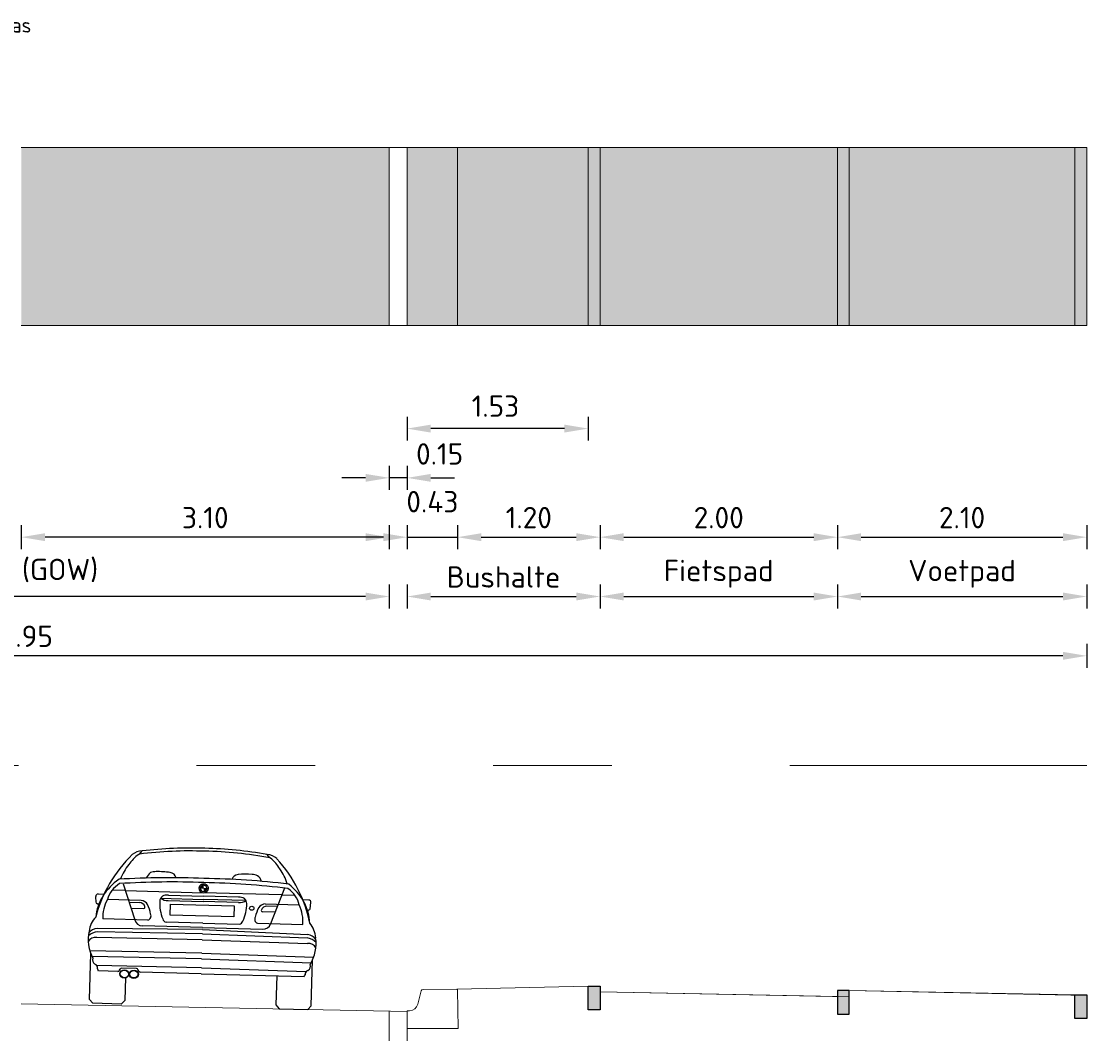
# Model space of a CAD drawing. Header units: metres. Extents: x 132493 to 134960, y 502695 to 503907.
# Tile 139 of 144: x 134823 to 134832, y 503875 to 503883. Entities that reach past the tile are written whole.
import ezdxf

# ---------------------------------------------------------------- set-up
doc = ezdxf.new("R2010")
doc.units = ezdxf.units.M
doc.linetypes.add('AL-NAP_LIJN', pattern=[15.25, 12, -1.5, 0.25, -1.5])
doc.linetypes.add('AL-TEKENBLADGRENS', pattern=[11.5, 2.5, -1.5, 1, -1.5, 1, -1.5, 2.5])
doc.layers.get('Defpoints').update_dxf_attribs({"color": 3})
for name, color, linetype, lineweight in [('0_sol_beton', 253, 'Continuous', 35), ('0_sol_fietspad', 11, 'Continuous', 18), ('0_sol_tegels', 254, 'Continuous', 18), ('N-WE-VH-KANTOPSLUITING_OPSLUITBAND-SD', 7, 'Continuous', 25), ('N-WE-VH-KANTVERHARDING-G', 2, 'Continuous', 18), ('V-WE-VH-VERHARDING_STRAATBAKSTEEN-M', 7, 'Continuous', 18), ('X-XX-AL-AANKLEDING-SD', 2, 'Continuous', 25), ('X-XX-AL-NAP-G', 7, 'AL-NAP_LIJN', 18)]:
    doc.layers.add(name, color=color, linetype=linetype, lineweight=lineweight)
doc.layers.add('ARC-hoev-overlagen asfalt rijbaan', color=13, linetype='Continuous', lineweight=18, plot=False)
doc.styles.add('Iso_18100', font='isocpeur.ttf', dxfattribs={"height": 0.18})
doc.styles.add('NLCS-ISO-M50-T25', font='NLCS-ISO.ttf', dxfattribs={"height": 0.125})
doc.dimstyles.new('Iso 18100', dxfattribs={"dimscale": 0.1, "dimtxt": 0.18, "dimasz": 2, "dimexe": 1, "dimexo": 0, "dimgap": 0.75, "dimtad": 1, "dimzin": 0, "dimdsep": 46, "dimtxsty": 'Iso_18100', "dimcen": -3, "dimdle": 1, "dimadec": 0, "dimazin": 0, "dimtfac": 0.75, "dimtix": 1, "dimtmove": 2, "dimatfit": 3, "dimfxl": 1, "dimfxlon": 1, "dimtvp": 0.9, "dimtfillclr": 256, "dimtolj": 1, "dimtzin": 0, "dimarcsym": 0})

# ---------------------------------------------------------------- blocks, each defined once
blk = doc.blocks.new('*U18')
at = {"linetype": 'Continuous'}
for points in [[(-0.0408, 0.993), (-0.0152, 0.993), (-0.0333, 1.0111)], [(-0.0152, 1.0186), (-0.0333, 1.0111), (-0.0152, 0.993)], [(0.0104, 0.993), (-0.0152, 0.993), (0.0029, 0.9749)], [(-0.0152, 0.9674), (0.0029, 0.9749), (-0.0152, 0.993)]]:
    blk.add_solid(points, dxfattribs=at)
blk = doc.blocks.new('BMW-ACHTER')
for p, q in [((-1.3352, 1.2682), (-1.312, 1.2953)), ((-0.2366, 1.2682), (-0.2598, 1.2953)), ((-1.4659, 1.0153), (-1.3574, 0.7139)), ((-0.7859, 0.9953), (-0.829, 0.9953)), ((-0.7859, 0.9953), (-0.7428, 0.9953)), ((-0.1059, 1.0153), (-0.2144, 0.7139)), ((-1.688, 0.8488), (-1.6925, 0.9019)), ((-1.6729, 0.9226), (-1.6223, 0.9226)), ((-1.4456, 0.9589), (-1.5565, 0.9589)), ((-1.4456, 0.9589), (-0.7859, 0.9589)), ((-1.146, 0.9021), (-0.7859, 0.9021)), ((-1.0814, 0.9285), (-0.7859, 0.9285)), ((-0.1262, 0.9589), (-0.7859, 0.9589)), ((-0.4904, 0.9285), (-0.7859, 0.9285)), ((-0.4258, 0.9021), (-0.7859, 0.9021)), ((-0.1262, 0.9589), (-0.0154, 0.9589)), ((0.1011, 0.9226), (0.0505, 0.9226)), ((0.1162, 0.8488), (0.1207, 0.9019)), ((-1.6642, 0.838), (-1.6732, 0.8382)), ((-1.3087, 0.8788), (-1.594, 0.8788)), ((-1.4098, 0.8596), (-1.3224, 0.8596)), ((-1.3926, 0.8117), (-1.2868, 0.8117)), ((-1.0814, 0.8848), (-0.7859, 0.8848)), ((-1.061, 0.8544), (-0.5241, 0.8544)), ((-1.061, 0.7619), (-1.061, 0.8544)), ((-0.4904, 0.8848), (-0.7859, 0.8848)), ((-0.5241, 0.8544), (-0.5241, 0.7619)), ((-0.1792, 0.8117), (-0.2851, 0.8117)), ((-0.2632, 0.8788), (0.0222, 0.8788)), ((-0.162, 0.8596), (-0.2494, 0.8596)), ((0.0924, 0.838), (0.1014, 0.8382)), ((-0.5241, 0.7619), (-1.061, 0.7619)), ((-1.7359, 0.6373), (-1.7372, 0.6373)), ((-0.7859, 0.6479), (-1.6711, 0.6305)), ((-1.2477, 0.7139), (-1.6283, 0.7139)), ((-0.7859, 0.6663), (-1.2898, 0.6663)), ((-0.7859, 0.7017), (-1.0943, 0.7017)), ((-0.7859, 0.7017), (-0.4775, 0.7017)), ((-0.7859, 0.6663), (-0.2821, 0.6663)), ((-0.7859, 0.6479), (0.0993, 0.6305)), ((-0.3241, 0.7139), (0.0565, 0.7139)), ((0.1641, 0.6373), (0.1654, 0.6373)), ((-0.7859, 0.5608), (-1.674, 0.5565)), ((-0.7859, 0.6131), (-1.6687, 0.6038)), ((-0.7859, 0.6131), (0.0969, 0.6038)), ((-0.7859, 0.5608), (0.1022, 0.5565)), ((-0.7859, 0.448), (-1.7289, 0.4418)), ((-1.7205, 0.0319), (-1.7205, 0.4192)), ((-0.7859, 0.4015), (-1.7098, 0.3954)), ((-0.7859, 0.448), (0.1571, 0.4418)), ((-0.7859, 0.4015), (0.1379, 0.3954)), ((0.1487, 0.0319), (0.1487, 0.4192)), ((-0.7859, 0.3249), (-1.668, 0.3191)), ((-1.488, 0.2756), (-1.6531, 0.2759)), ((-1.4767, 0.2817), (-1.4681, 0.2964)), ((-1.3312, 0.3027), (-1.4569, 0.3025)), ((-1.311, 0.2813), (-1.3199, 0.2966)), ((-0.7859, 0.2742), (-1.2997, 0.2752)), ((-0.7859, 0.3249), (0.0962, 0.3191)), ((-0.7859, 0.2742), (0.0813, 0.2759)), ((-0.1493, 0.2754), (-0.1493, 0.0325)), ((-1.4225, 0.2251), (-1.4225, 0.0325)), ((-1.7205, 0.0319), (-1.6921, 0)), ((-1.4515, 0), (-1.6921, 0)), ((-1.4225, 0.0325), (-1.4515, 0)), ((-0.1493, 0.0325), (-0.1203, 0)), ((-0.1203, 0), (0.1203, 0)), ((0.1487, 0.0319), (0.1203, 0))]:
    blk.add_line(p, q)
for centre, major_axis, start_param, end_param in [((-0.3914, 0.4818), (-1.3254, 0), -0.71157, -0.206967), ((-1.1277, 1.0313), (-0.3362, 0), -0.883409, -0.501718), ((-1.3055, 1.1777), (-0.1305, 0), -1.520483, -0.812666), ((-1.3331, 1.2569), (-0.0127, 0), -1.400162, -0.892719), ((-0.8128, -1.4687), (3.0763, 0), 1.562038, 1.741431), ((-0.8056, -1.444), (-3.0763, 0), 4.705971, 4.87775), ((-0.7662, -1.444), (3.0763, 0), 1.405435, 1.577214), ((-0.759, -1.4687), (-3.0763, 0), 4.541755, 4.721147), ((-0.2663, 1.1777), (0.1305, 0), 0.812666, 1.520483), ((-0.2388, 1.2569), (0.0127, 0), 0.892719, 1.400162), ((-0.4441, 1.0313), (0.3362, 0), 0.501718, 0.883409), ((-1.1804, 0.4818), (1.3254, 0), 0.206967, 0.71157), ((-1.0363, 0.933), (-0.4715, 0), -0.611138, -0.289021), ((-0.5355, 0.933), (0.4715, 0), 0.289021, 0.611138), ((-0.8877, -4.3566), (6.0212, 0), 1.553883, 1.67283), ((-1.1625, 1.0356), (-0.115, 0), -0.866719, -0.320233), ((-1.1663, 0.9436), (-0.2023, 0), -1.450991, -1.213758), ((-1.1622, 0.4686), (-0.7275, 0), 4.58851, 4.751282), ((-1.0793, 1.0673), (0.0591, 0), 0.200164, 1.451161), ((-0.6841, -4.3566), (-6.0212, 0), 4.610355, 4.729302), ((-0.4925, 1.0673), (-0.0591, 0), -1.451161, -0.200164), ((-0.4925, 1.0673), (-0.0591, 0), -1.451161, -0.200164), ((-0.4097, 0.4686), (0.7275, 0), 1.531903, 1.694675), ((-0.4055, 0.9436), (0.2023, 0), 1.213758, 1.450991), ((-0.4093, 1.0356), (0.115, 0), 0.320233, 0.866719), ((-1.1814, 0.694), (-0.5085, 0), -0.891023, -0.073512), ((-1.3591, 0.8364), (-0.2395, 0), -0.969125, -0.197242), ((-0.8676, -4.3916), (-6.0212, 0), 4.698823, 4.816724), ((-0.7859, 0.9953), (0.0405, 0), 1.570796, 4.712389), ((-0.7859, 0.9953), (-0.0284, 0), -1.570796, 1.570796), ((-0.7042, -4.3916), (6.0212, 0), 1.466462, 1.584362), ((-0.7859, 0.9953), (0.0405, 0), 4.712389, 7.853982), ((-0.7859, 0.9953), (-0.0284, 0), 1.570796, 4.712389), ((-0.2127, 0.8364), (0.2395, 0), 0.197242, 0.969125), ((-0.3904, 0.694), (0.5085, 0), 0.073512, 0.891023), ((-1.6717, 0.9038), (0.0209, 0), 1.627661, 3.241614), ((-1.0953, 0.8786), (0.057, 0), 1.324724, 3.173395), ((-1.0953, 0.8786), (0.057, 0), 1.324724, 3.173395), ((-1.0907, 0.9605), (0.0844, 0), 4.003075, 4.822276), ((-0.4765, 0.8786), (-0.057, 0), 3.109791, 4.958462), ((-0.4811, 0.9605), (-0.0844, 0), 1.460909, 2.280111), ((0.0999, 0.9038), (-0.0209, 0), 3.041572, 4.655524), ((-1.6676, 0.8582), (0.0229, 0), 3.617259, 4.909024), ((-1.2655, 0.7377), (-0.3637, 0), -0.444182, 0.072536), ((-1.3232, 0.8172), (-0.047, 0), 3.420308, 4.695596), ((-1.3156, 0.8151), (-0.0709, 0), 3.663057, 4.613858), ((-1.2879, 0.8225), (-0.0121, 0), 1.668297, 3.754744), ((-1.6057, 0.7083), (-0.3837, 0), 3.308773, 3.553401), ((-0.7212, 0.8684), (0.4312, 0), 3.11982, 3.510308), ((-0.8506, 0.8684), (-0.4312, 0), 2.772877, 3.163365), ((0.0339, 0.7083), (0.3837, 0), 2.729784, 2.974413), ((-0.2562, 0.8151), (0.0709, 0), 1.669327, 2.620128), ((-0.2839, 0.8225), (0.0121, 0), 2.528442, 4.614888), ((-0.2486, 0.8172), (0.047, 0), 1.58759, 2.862877), ((-0.3063, 0.7377), (-0.3637, 0), 3.069057, 3.585774), ((0.0958, 0.8582), (-0.0229, 0), 1.374162, 2.665927), ((-1.4959, 0.5901), (-0.2457, 0), -0.66935, -0.076668), ((-1.2644, 0.7484), (-0.0417, 0), 1.981034, 3.624992), ((-1.0856, 0.7358), (-0.0388, 0), 0.220832, 1.34427), ((-0.4862, 0.7358), (0.0388, 0), -1.34427, -0.220832), ((-0.3074, 0.7484), (-0.0417, 0), -0.4834, 1.160558), ((-0.0759, 0.5901), (0.2457, 0), 0.076668, 0.66935), ((-1.6671, 0.5496), (0.0897, 0), 1.615555, 2.579973), ((-1.2952, 0.7229), (-0.063, 0), 0.159343, 1.657562), ((-0.2766, 0.7229), (0.063, 0), 4.625623, 6.123842), ((0.0953, 0.5496), (-0.0897, 0), 3.703212, 4.66763), ((-1.3347, 0.5479), (0.4114, 0), 2.981724, 3.612057), ((-1.6527, 0.491), (0.126, 0), 1.698669, 2.398321), ((-1.6812, 0.4927), (-0.0711, 0), 4.609875, 5.824601), ((0.0809, 0.491), (-0.126, 0), 3.884864, 4.584517), ((0.1094, 0.4927), (0.0711, 0), 0.458585, 1.673311), ((-0.2371, 0.5479), (-0.4114, 0), 2.671129, 3.301462), ((-1.6578, 0.3648), (-0.0466, 0), -0.360639, 0.968634), ((0.0859, 0.3648), (-0.0466, 0), 2.172958, 3.502232), ((-1.698, 0.2983), (-0.0378, 0), 2.979128, 4.337377), ((-1.5705, 0.3159), (0.0938, 0), 3.417309, 3.633607), ((-1.4879, 0.2871), (0.0127, 0), 4.710263, 5.797052), ((-1.433, 0.2548), (-0.0384, 0), 3.141593, 9.424778), ((-1.4568, 0.291), (-0.0127, 0), -1.56852, -0.486134), ((-1.3528, 0.2548), (-0.0384, 0), 3.141593, 9.424778), ((-1.3528, 0.2548), (-0.0345, 0), 3.141593, 9.424778), ((-1.3312, 0.2912), (-0.0127, 0), 3.627726, 4.714665), ((-1.2997, 0.2867), (-0.0127, 0), 0.486134, 1.56867), ((-0.0014, 0.3159), (0.0938, 0), -0.492014, -0.275716), ((0.1262, 0.2983), (-0.0378, 0), -1.195784, 0.162465)]:
    blk.add_ellipse(centre, major_axis=major_axis, ratio=0.902788, start_param=start_param, end_param=end_param)
for centre, major_axis in [((-0.3765, 0.8395), (0.0189, 0)), ((-1.433, 0.2548), (0.0345, 0))]:
    blk.add_ellipse(centre, major_axis=major_axis, ratio=0.902788)
at = {"linetype": 'Continuous', "xscale": 1.107680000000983}
blk.add_blockref('*U18', (-0.7691, 0.0023), dxfattribs=at)
blk = doc.blocks.new('*D123')
at = {"layer": 'Defpoints', "color": 0, "transparency": 16777216}
for p in [(134823.2291, 503880.6227), (134826.3291, 503880.6227), (134823.2291, 503878.8397)]:
    blk.add_point(p, dxfattribs=at)
at = {"layer": 'V-WE-VH-VERHARDING_STRAATBAKSTEEN-M', "color": 0, "lineweight": -2, "transparency": 16777216}
for p, q in [((134823.2291, 503878.9397), (134823.2291, 503878.7397)), ((134826.3291, 503878.9397), (134826.3291, 503878.7397)), ((134826.1291, 503878.8397), (134823.4291, 503878.8397))]:
    blk.add_line(p, q, dxfattribs=at)
at = {"layer": 'V-WE-VH-VERHARDING_STRAATBAKSTEEN-M', "color": 0, "transparency": 16777216}
for points in [[(134823.4291, 503878.873), (134823.4291, 503878.8064), (134823.2291, 503878.8397)], [(134826.1291, 503878.873), (134826.1291, 503878.8064), (134826.3291, 503878.8397)]]:
    blk.add_solid(points, dxfattribs=at)
at = {"layer": 'V-WE-VH-VERHARDING_STRAATBAKSTEEN-M', "color": 0, "transparency": 16777216, "insert": (134824.7791, 503879.0047), "char_height": 0.18, "attachment_point": 5, "rotation": 360, "style": 'Iso_18100'}
blk.add_mtext('\\A1;3.10', dxfattribs=at)
blk = doc.blocks.new('*D125')
at = {"layer": 'Defpoints', "color": 0, "transparency": 16777216}
for p in [(134819.9791, 503880.6227), (134826.3291, 503880.3727), (134819.9791, 503878.3397)]:
    blk.add_point(p, dxfattribs=at)
at = {"layer": 'V-WE-VH-VERHARDING_STRAATBAKSTEEN-M', "color": 0, "lineweight": -2, "transparency": 16777216}
for p, q in [((134819.9791, 503878.4397), (134819.9791, 503878.2397)), ((134826.3291, 503878.4397), (134826.3291, 503878.2397)), ((134826.1291, 503878.3397), (134820.1791, 503878.3397))]:
    blk.add_line(p, q, dxfattribs=at)
at = {"layer": 'V-WE-VH-VERHARDING_STRAATBAKSTEEN-M', "color": 0, "transparency": 16777216}
for points in [[(134820.1791, 503878.373), (134820.1791, 503878.3064), (134819.9791, 503878.3397)], [(134826.1291, 503878.373), (134826.1291, 503878.3064), (134826.3291, 503878.3397)]]:
    blk.add_solid(points, dxfattribs=at)
at = {"layer": 'V-WE-VH-VERHARDING_STRAATBAKSTEEN-M', "color": 0, "transparency": 16777216, "insert": (134823.1541, 503878.5407), "char_height": 0.18, "attachment_point": 5, "rotation": 360, "style": 'Iso_18100'}
blk.add_mtext('\\A1;Rijweg (GOW)', dxfattribs=at)
blk = doc.blocks.new('*D157')
at = {"layer": 'Defpoints', "color": 0, "transparency": 16777216}
for p in [(134814.2536, 503880.6227), (134832.2046, 503880.6227), (134814.2536, 503877.8397)]:
    blk.add_point(p, dxfattribs=at)
at = {"layer": 'V-WE-VH-VERHARDING_STRAATBAKSTEEN-M', "color": 0, "lineweight": -2, "transparency": 16777216}
for p, q in [((134814.2536, 503877.9397), (134814.2536, 503877.7397)), ((134832.2046, 503877.9397), (134832.2046, 503877.7397)), ((134832.0046, 503877.8397), (134814.4536, 503877.8397))]:
    blk.add_line(p, q, dxfattribs=at)
at = {"layer": 'V-WE-VH-VERHARDING_STRAATBAKSTEEN-M', "color": 0, "transparency": 16777216}
for points in [[(134814.4536, 503877.873), (134814.4536, 503877.8064), (134814.2536, 503877.8397)], [(134832.0046, 503877.873), (134832.0046, 503877.8064), (134832.2046, 503877.8397)]]:
    blk.add_solid(points, dxfattribs=at)
at = {"layer": 'V-WE-VH-VERHARDING_STRAATBAKSTEEN-M', "color": 0, "transparency": 16777216, "insert": (134823.2291, 503878.0047), "char_height": 0.18, "attachment_point": 5, "rotation": 360, "style": 'Iso_18100'}
blk.add_mtext('\\A1;17.95', dxfattribs=at)
blk = doc.blocks.new('N-SVH-KANTOPSLUITING_OB_100X200-D')
blk.add_hatch(color=8).paths.add_polyline_path([(-0.1, -0.2), (0, -0.2), (0, 0), (-0.1, 0)])
at = {"flags": 128}
blk.add_lwpolyline([(-0.1, -0.2), (0, -0.2), (0, 0), (-0.1, 0)], close=True, dxfattribs=at)
blk = doc.blocks.new('*D167')
at = {"layer": 'Defpoints', "color": 0, "transparency": 16777216}
for p in [(134826.9046, 503880.6227), (134828.1046, 503880.6227), (134828.1046, 503878.8397)]:
    blk.add_point(p, dxfattribs=at)
at = {"layer": 'V-WE-VH-VERHARDING_STRAATBAKSTEEN-M', "color": 0, "lineweight": -2, "transparency": 16777216}
for p, q in [((134826.9046, 503878.9397), (134826.9046, 503878.7397)), ((134828.1046, 503878.9397), (134828.1046, 503878.7397)), ((134827.1046, 503878.8397), (134827.9046, 503878.8397))]:
    blk.add_line(p, q, dxfattribs=at)
at = {"layer": 'V-WE-VH-VERHARDING_STRAATBAKSTEEN-M', "color": 0, "transparency": 16777216}
for points in [[(134827.1046, 503878.873), (134827.1046, 503878.8063), (134826.9046, 503878.8397)], [(134827.9046, 503878.873), (134827.9046, 503878.8063), (134828.1046, 503878.8397)]]:
    blk.add_solid(points, dxfattribs=at)
at = {"layer": 'V-WE-VH-VERHARDING_STRAATBAKSTEEN-M', "color": 0, "transparency": 16777216, "insert": (134827.5046, 503879.0047), "char_height": 0.18, "attachment_point": 5, "rotation": 360, "style": 'Iso_18100'}
blk.add_mtext('\\A1;1.20', dxfattribs=at)
blk = doc.blocks.new('*D168')
at = {"layer": 'Defpoints', "color": 0, "transparency": 16777216}
for p in [(134828.1046, 503880.6227), (134826.4792, 503880.3727), (134828.1046, 503878.3397)]:
    blk.add_point(p, dxfattribs=at)
at = {"layer": 'V-WE-VH-VERHARDING_STRAATBAKSTEEN-M', "color": 0, "lineweight": -2, "transparency": 16777216}
for p, q in [((134826.4792, 503878.4397), (134826.4792, 503878.2397)), ((134828.1046, 503878.4397), (134828.1046, 503878.2397)), ((134826.6792, 503878.3397), (134827.9046, 503878.3397))]:
    blk.add_line(p, q, dxfattribs=at)
at = {"layer": 'V-WE-VH-VERHARDING_STRAATBAKSTEEN-M', "color": 0, "transparency": 16777216}
for points in [[(134826.6792, 503878.373), (134826.6792, 503878.3063), (134826.4792, 503878.3397)], [(134827.9046, 503878.373), (134827.9046, 503878.3063), (134828.1046, 503878.3397)]]:
    blk.add_solid(points, dxfattribs=at)
at = {"layer": 'V-WE-VH-VERHARDING_STRAATBAKSTEEN-M', "color": 0, "transparency": 16777216, "insert": (134827.2919, 503878.5047), "char_height": 0.18, "width": 0.049425, "attachment_point": 5, "rotation": 360, "style": 'Iso_18100'}
blk.add_mtext('\\A1;Bushalte', dxfattribs=at)
blk = doc.blocks.new('*D169')
at = {"layer": 'Defpoints', "color": 0, "transparency": 16777216}
for p in [(134826.4792, 503880.6227), (134826.9046, 503880.6227), (134826.9046, 503878.8397)]:
    blk.add_point(p, dxfattribs=at)
at = {"layer": 'V-WE-VH-VERHARDING_STRAATBAKSTEEN-M', "color": 0, "lineweight": -2, "transparency": 16777216}
for p, q in [((134826.4792, 503878.9397), (134826.4792, 503878.7397)), ((134826.9046, 503878.9397), (134826.9046, 503878.7397)), ((134826.2792, 503878.8397), (134826.0792, 503878.8397)), ((134826.4792, 503878.8397), (134826.9046, 503878.8397)), ((134827.1046, 503878.8397), (134827.3046, 503878.8397))]:
    blk.add_line(p, q, dxfattribs=at)
at = {"layer": 'V-WE-VH-VERHARDING_STRAATBAKSTEEN-M', "color": 0, "transparency": 16777216}
for points in [[(134826.2792, 503878.873), (134826.2792, 503878.8063), (134826.4792, 503878.8397)], [(134827.1046, 503878.873), (134827.1046, 503878.8063), (134826.9046, 503878.8397)]]:
    blk.add_solid(points, dxfattribs=at)
at = {"layer": 'V-WE-VH-VERHARDING_STRAATBAKSTEEN-M', "color": 0, "transparency": 16777216, "insert": (134826.6919, 503879.1391), "char_height": 0.18, "attachment_point": 5, "rotation": 360, "style": 'Iso_18100'}
blk.add_mtext('\\A1;0.43', dxfattribs=at)
blk = doc.blocks.new('*D170')
at = {"layer": 'Defpoints', "color": 0, "transparency": 16777216}
for p in [(134828.1046, 503880.6227), (134830.1046, 503880.6227), (134830.1046, 503878.8397)]:
    blk.add_point(p, dxfattribs=at)
at = {"layer": 'V-WE-VH-VERHARDING_STRAATBAKSTEEN-M', "color": 0, "lineweight": -2, "transparency": 16777216}
for p, q in [((134828.1046, 503878.9397), (134828.1046, 503878.7397)), ((134830.1046, 503878.9397), (134830.1046, 503878.7397)), ((134828.3046, 503878.8397), (134829.9046, 503878.8397))]:
    blk.add_line(p, q, dxfattribs=at)
at = {"layer": 'V-WE-VH-VERHARDING_STRAATBAKSTEEN-M', "color": 0, "transparency": 16777216}
for points in [[(134828.3046, 503878.873), (134828.3046, 503878.8063), (134828.1046, 503878.8397)], [(134829.9046, 503878.873), (134829.9046, 503878.8063), (134830.1046, 503878.8397)]]:
    blk.add_solid(points, dxfattribs=at)
at = {"layer": 'V-WE-VH-VERHARDING_STRAATBAKSTEEN-M', "color": 0, "transparency": 16777216, "insert": (134829.1046, 503879.0047), "char_height": 0.18, "attachment_point": 5, "rotation": 360, "style": 'Iso_18100'}
blk.add_mtext('\\A1;2.00', dxfattribs=at)
blk = doc.blocks.new('*D171')
at = {"layer": 'Defpoints', "color": 0, "transparency": 16777216}
for p in [(134828.1046, 503880.3727), (134830.1046, 503880.3727), (134830.1046, 503878.3397)]:
    blk.add_point(p, dxfattribs=at)
at = {"layer": 'V-WE-VH-VERHARDING_STRAATBAKSTEEN-M', "color": 0, "lineweight": -2, "transparency": 16777216}
for p, q in [((134828.1046, 503878.4397), (134828.1046, 503878.2397)), ((134830.1046, 503878.4397), (134830.1046, 503878.2397)), ((134828.3046, 503878.3397), (134829.9046, 503878.3397))]:
    blk.add_line(p, q, dxfattribs=at)
at = {"layer": 'V-WE-VH-VERHARDING_STRAATBAKSTEEN-M', "color": 0, "transparency": 16777216}
for points in [[(134828.3046, 503878.373), (134828.3046, 503878.3063), (134828.1046, 503878.3397)], [(134829.9046, 503878.373), (134829.9046, 503878.3063), (134830.1046, 503878.3397)]]:
    blk.add_solid(points, dxfattribs=at)
at = {"layer": 'V-WE-VH-VERHARDING_STRAATBAKSTEEN-M', "color": 0, "transparency": 16777216, "insert": (134829.1046, 503878.5317), "char_height": 0.18, "width": 0.049425, "attachment_point": 5, "rotation": 360, "style": 'Iso_18100'}
blk.add_mtext('\\A1;Fietspad', dxfattribs=at)
blk = doc.blocks.new('*D172')
at = {"layer": 'Defpoints', "color": 0, "transparency": 16777216}
for p in [(134830.1046, 503880.3727), (134832.2046, 503880.3727), (134832.2046, 503878.3397)]:
    blk.add_point(p, dxfattribs=at)
at = {"layer": 'V-WE-VH-VERHARDING_STRAATBAKSTEEN-M', "color": 0, "lineweight": -2, "transparency": 16777216}
for p, q in [((134830.1046, 503878.4397), (134830.1046, 503878.2397)), ((134832.2046, 503878.4397), (134832.2046, 503878.2397)), ((134830.3046, 503878.3397), (134832.0046, 503878.3397))]:
    blk.add_line(p, q, dxfattribs=at)
at = {"layer": 'V-WE-VH-VERHARDING_STRAATBAKSTEEN-M', "color": 0, "transparency": 16777216}
for points in [[(134830.3046, 503878.373), (134830.3046, 503878.3063), (134830.1046, 503878.3397)], [(134832.0046, 503878.373), (134832.0046, 503878.3063), (134832.2046, 503878.3397)]]:
    blk.add_solid(points, dxfattribs=at)
at = {"layer": 'V-WE-VH-VERHARDING_STRAATBAKSTEEN-M', "color": 0, "transparency": 16777216, "insert": (134831.1546, 503878.5317), "char_height": 0.18, "width": 0.049425, "attachment_point": 5, "rotation": 360, "style": 'Iso_18100'}
blk.add_mtext('\\A1;Voetpad', dxfattribs=at)
blk = doc.blocks.new('*D173')
at = {"layer": 'Defpoints', "color": 0, "transparency": 16777216}
for p in [(134830.1046, 503880.6227), (134832.2046, 503880.6227), (134832.2046, 503878.8397)]:
    blk.add_point(p, dxfattribs=at)
at = {"layer": 'V-WE-VH-VERHARDING_STRAATBAKSTEEN-M', "color": 0, "lineweight": -2, "transparency": 16777216}
for p, q in [((134830.1046, 503878.9397), (134830.1046, 503878.7397)), ((134832.2046, 503878.9397), (134832.2046, 503878.7397)), ((134830.3046, 503878.8397), (134832.0046, 503878.8397))]:
    blk.add_line(p, q, dxfattribs=at)
at = {"layer": 'V-WE-VH-VERHARDING_STRAATBAKSTEEN-M', "color": 0, "transparency": 16777216}
for points in [[(134830.3046, 503878.873), (134830.3046, 503878.8063), (134830.1046, 503878.8397)], [(134832.0046, 503878.873), (134832.0046, 503878.8063), (134832.2046, 503878.8397)]]:
    blk.add_solid(points, dxfattribs=at)
at = {"layer": 'V-WE-VH-VERHARDING_STRAATBAKSTEEN-M', "color": 0, "transparency": 16777216, "insert": (134831.1546, 503879.0047), "char_height": 0.18, "attachment_point": 5, "rotation": 360, "style": 'Iso_18100'}
blk.add_mtext('\\A1;2.10', dxfattribs=at)
blk = doc.blocks.new('*D174')
at = {"layer": 'Defpoints', "color": 0, "transparency": 16777216}
for p in [(134826.3291, 503881.1227), (134826.4791, 503881.1227), (134826.3291, 503879.3397)]:
    blk.add_point(p, dxfattribs=at)
at = {"layer": 'V-WE-VH-VERHARDING_STRAATBAKSTEEN-M', "color": 0, "lineweight": -2, "transparency": 16777216}
for p, q in [((134826.3291, 503879.4397), (134826.3291, 503879.2397)), ((134826.4791, 503879.4397), (134826.4791, 503879.2397)), ((134826.1291, 503879.3397), (134825.9291, 503879.3397)), ((134826.4791, 503879.3397), (134826.3291, 503879.3397)), ((134826.6791, 503879.3397), (134826.8791, 503879.3397))]:
    blk.add_line(p, q, dxfattribs=at)
at = {"layer": 'V-WE-VH-VERHARDING_STRAATBAKSTEEN-M', "color": 0, "transparency": 16777216}
for points in [[(134826.1291, 503879.373), (134826.1291, 503879.3064), (134826.3291, 503879.3397)], [(134826.6791, 503879.373), (134826.6791, 503879.3064), (134826.4791, 503879.3397)]]:
    blk.add_solid(points, dxfattribs=at)
at = {"layer": 'V-WE-VH-VERHARDING_STRAATBAKSTEEN-M', "color": 0, "transparency": 16777216, "insert": (134826.7533, 503879.5412), "char_height": 0.18, "attachment_point": 5, "rotation": 360, "style": 'Iso_18100'}
blk.add_mtext('\\A1;0.15', dxfattribs=at)
blk = doc.blocks.new('*D180')
at = {"layer": 'Defpoints', "color": 0, "transparency": 16777216}
for p in [(134828.0046, 503881.5377), (134826.4792, 503881.3727), (134826.4792, 503879.7547)]:
    blk.add_point(p, dxfattribs=at)
at = {"layer": 'V-WE-VH-VERHARDING_STRAATBAKSTEEN-M', "color": 0, "lineweight": -2, "transparency": 16777216}
for p, q in [((134826.4792, 503879.8547), (134826.4792, 503879.6547)), ((134828.0046, 503879.8547), (134828.0046, 503879.6547)), ((134827.8046, 503879.7547), (134826.6792, 503879.7547))]:
    blk.add_line(p, q, dxfattribs=at)
at = {"layer": 'V-WE-VH-VERHARDING_STRAATBAKSTEEN-M', "color": 0, "transparency": 16777216}
for points in [[(134826.6792, 503879.788), (134826.6792, 503879.7213), (134826.4792, 503879.7547)], [(134827.8046, 503879.788), (134827.8046, 503879.7213), (134828.0046, 503879.7547)]]:
    blk.add_solid(points, dxfattribs=at)
at = {"layer": 'V-WE-VH-VERHARDING_STRAATBAKSTEEN-M', "color": 0, "transparency": 16777216, "insert": (134827.2233, 503879.9441), "char_height": 0.18, "attachment_point": 5, "rotation": 360, "style": 'Iso_18100'}
blk.add_mtext('\\A1;1.53', dxfattribs=at)

msp = doc.modelspace()

# ---------------------------------------------------------------- hatches: boundary and pattern name
at = {"layer": '0_sol_beton'}
h = msp.add_hatch(color=256, dxfattribs=at)
h.dxf.hatch_style = 1
h.paths.add_polyline_path([(134826.4792, 503882.1227), (134826.9046, 503882.1227), (134826.9046, 503880.6227), (134826.4792, 503880.6227)])
h = msp.add_hatch(color=256, dxfattribs=at)
h.dxf.hatch_style = 1
h.paths.add_polyline_path([(134828.0046, 503882.1227), (134828.1046, 503882.1227), (134828.1046, 503880.6227), (134828.0046, 503880.6227)])
h = msp.add_hatch(color=256, dxfattribs=at)
h.dxf.hatch_style = 1
h.paths.add_polyline_path([(134830.1046, 503882.1227), (134830.2046, 503882.1227), (134830.2046, 503880.6227), (134830.1046, 503880.6227)])
h = msp.add_hatch(color=256, dxfattribs=at)
h.dxf.hatch_style = 1
h.paths.add_polyline_path([(134832.1046, 503882.1227), (134832.2046, 503882.1227), (134832.2046, 503880.6227), (134832.1046, 503880.6227)])
at = {"layer": '0_sol_fietspad'}
h = msp.add_hatch(color=256, dxfattribs=at)
h.dxf.hatch_style = 1
h.paths.add_polyline_path([(134828.1046, 503882.1227), (134830.2046, 503882.1227), (134830.2046, 503880.6227), (134828.1046, 503880.6227)])
at = {"layer": '0_sol_tegels'}
h = msp.add_hatch(color=256, dxfattribs=at)
h.dxf.hatch_style = 1
h.paths.add_polyline_path([(134826.9046, 503882.1227), (134828.6046, 503882.1227), (134828.6046, 503880.6227), (134826.9046, 503880.6227)])
h = msp.add_hatch(color=256, dxfattribs=at)
h.dxf.hatch_style = 1
h.paths.add_polyline_path([(134830.2046, 503882.1227), (134832.1046, 503882.1227), (134832.1046, 503880.6227), (134830.2046, 503880.6227)])
at = {"layer": 'ARC-hoev-overlagen asfalt rijbaan', "transparency": 33554636}
h = msp.add_hatch(color=256, dxfattribs=at)
h.dxf.hatch_style = 1
h.paths.add_polyline_path([(134823.2291, 503882.1227), (134826.3291, 503882.1227), (134826.3291, 503880.6227), (134823.2291, 503880.6227)])

# ---------------------------------------------------------------- linework, layer by layer
at = {"layer": 'N-WE-VH-KANTVERHARDING-G', "flags": 128}
for points in [[(134832.2046, 503882.1227), (134823.2291, 503882.1227)], [(134826.3292, 503880.6227), (134826.3292, 503882.1227)], [(134826.4792, 503882.1227), (134826.4792, 503880.6227)], [(134826.4792, 503880.6227), (134826.4792, 503882.1227)], [(134826.9046, 503880.6227), (134826.9046, 503882.1227)], [(134828.0046, 503880.6227), (134828.0046, 503882.1227)], [(134828.1046, 503880.6227), (134828.1046, 503882.1227)], [(134830.1046, 503880.6227), (134830.1046, 503882.1227)], [(134830.2046, 503880.6227), (134830.2046, 503882.1227)], [(134832.1046, 503880.6227), (134832.1046, 503882.1227)], [(134832.2046, 503880.6227), (134832.2046, 503882.1227)], [(134826.4791, 503882.0581), (134826.4791, 503880.6227)], [(134832.2046, 503880.6227), (134823.2291, 503880.6227)], [(134828.0046, 503875.0564), (134826.8974, 503875.0322)], [(134828.0046, 503875.0564), (134826.8974, 503875.0322)], [(134828.1046, 503875.0084), (134830.2046, 503874.9664)], [(134828.1046, 503875.0084), (134830.1046, 503874.9684)], [(134830.2046, 503875.0204), (134832.1046, 503874.9824)], [(134830.2046, 503875.0184), (134832.2046, 503874.9784)], [(134823.2291, 503874.9086), (134823.2291, 503874.9086), (134826.4791, 503874.8436)], [(134823.2291, 503874.9086), (134823.2291, 503874.9086), (134826.4791, 503874.8436)], [(134826.3291, 503874.8466), (134826.3291, 503874.5966)], [(134826.3291, 503874.8466), (134826.3291, 503874.5966)], [(134826.3291, 503874.8466), (134826.3291, 503874.5966)], [(134826.4791, 503874.8436), (134826.4791, 503874.5966)], [(134826.4791, 503874.8436), (134826.4791, 503874.5966)]]:
    msp.add_lwpolyline(points, dxfattribs=at)
msp.add_lwpolyline([(134826.5006, 503874.8493), (134826.4838, 503874.8485, 0.389604), (134826.4791, 503874.8436), (134826.4791, 503874.6982), (134826.9098, 503874.6982), (134826.9046, 503875.025), (134826.8974, 503875.0322), (134826.6133, 503875.0282, 0.340537), (134826.5988, 503875.0171), (134826.5693, 503874.9051, -0.326252), (134826.5006, 503874.8493)], format="xyb", dxfattribs=at)
msp.add_lwpolyline([(134826.5006, 503874.8493), (134826.4838, 503874.8485, 0.389604), (134826.4791, 503874.8436), (134826.4791, 503874.6982), (134826.9098, 503874.6982), (134826.9046, 503875.025), (134826.8974, 503875.0322), (134826.6133, 503875.0282, 0.340537), (134826.5988, 503875.0171), (134826.5693, 503874.9051, -0.326252), (134826.5006, 503874.8493)], format="xyb", dxfattribs=at)
at = {"layer": 'X-XX-AL-NAP-G', "linetype": 'AL-TEKENBLADGRENS', "flags": 128}
msp.add_lwpolyline([(134832.2046, 503876.9146), (134813.5536, 503876.9146)], dxfattribs=at)

# ---------------------------------------------------------------- block references
at = {"layer": 'N-WE-VH-KANTOPSLUITING_OPSLUITBAND-SD', "xscale": -1, "rotation": 359.9999999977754}
for p in [(134828.0046, 503875.0564), (134828.0046, 503875.0564), (134832.1046, 503874.9824), (134832.1046, 503874.9824)]:
    msp.add_blockref('N-SVH-KANTOPSLUITING_OB_100X200-D', p, dxfattribs=at)
at = {"layer": 'N-WE-VH-KANTOPSLUITING_OPSLUITBAND-SD'}
msp.add_blockref('N-SVH-KANTOPSLUITING_OB_100X200-D', (134830.2046, 503875.0204), dxfattribs=at)
msp.add_blockref('N-SVH-KANTOPSLUITING_OB_100X200-D', (134830.2046, 503875.0204), dxfattribs=at)
at = {"layer": 'X-XX-AL-AANKLEDING-SD', "rotation": 358.3501397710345}
msp.add_blockref('BMW-ACHTER', (134825.5225, 503874.8628), dxfattribs=at)

# ---------------------------------------------------------------- texts
at = {"layer": 'V-WE-VH-VERHARDING_STRAATBAKSTEEN-M', "insert": (134823.1476, 503883.217), "char_height": 0.125, "attachment_point": 1, "rotation": 360, "style": 'NLCS-ISO-M50-T25'}
msp.add_mtext_dynamic_manual_height_columns('as', width=0.646876, gutter_width=0.625, heights=[0], dxfattribs=at)

# ---------------------------------------------------------------- dimensions: what is measured, and where the dimension line sits
at = {"layer": 'V-WE-VH-VERHARDING_STRAATBAKSTEEN-M'}
for base, p1, p2, angle, picture, middle in [((134826.4792, 503879.7547), (134828.0046, 503881.5377), (134826.4792, 503881.3727), 360, '*D180', (134827.2233, 503879.9441)), ((134826.3291, 503879.3397), (134826.4791, 503881.1227), (134826.3291, 503881.1227), 360, '*D174', (134826.7533, 503879.5412)), ((134826.9046, 503878.8397), (134826.4792, 503880.6227), (134826.9046, 503880.6227), 180, '*D169', (134826.6919, 503879.1391))]:
    dim = msp.add_linear_dim(base=base, p1=p1, p2=p2, angle=angle, dimstyle='Iso 18100', dxfattribs=at)
    dim.commit()
    dim.dimension.update_dxf_attribs({"geometry": picture, "text_midpoint": middle, "dimtype": 160})
for base, p1, p2, angle, picture, middle in [((134814.2536, 503877.8397), (134832.2046, 503880.6227), (134814.2536, 503880.6227), 360, '*D157', (134823.2291, 503878.0047)), ((134823.2291, 503878.8397), (134826.3291, 503880.6227), (134823.2291, 503880.6227), 360, '*D123', (134824.7791, 503879.0047)), ((134828.1046, 503878.8397), (134826.9046, 503880.6227), (134828.1046, 503880.6227), 180, '*D167', (134827.5046, 503879.0047)), ((134830.1046, 503878.8397), (134828.1046, 503880.6227), (134830.1046, 503880.6227), 180, '*D170', (134829.1046, 503879.0047)), ((134832.2046, 503878.8397), (134830.1046, 503880.6227), (134832.2046, 503880.6227), 180, '*D173', (134831.1546, 503879.0047))]:
    dim = msp.add_linear_dim(base=base, p1=p1, p2=p2, angle=angle, dimstyle='Iso 18100', dxfattribs=at)
    dim.commit()
    dim.dimension.update_dxf_attribs({"geometry": picture, "text_midpoint": middle})
for base, p1, p2, angle, text, picture, middle in [((134819.9791, 503878.3397), (134826.3291, 503880.3727), (134819.9791, 503880.6227), 360, 'Rijweg (GOW)', '*D125', (134823.1541, 503878.5407)), ((134828.1046, 503878.3397), (134826.4792, 503880.3727), (134828.1046, 503880.6227), 180, 'Bushalte', '*D168', (134827.2919, 503878.5047)), ((134830.1046, 503878.3397), (134828.1046, 503880.3727), (134830.1046, 503880.3727), 180, 'Fietspad', '*D171', (134829.1046, 503878.5317)), ((134832.2046, 503878.3397), (134830.1046, 503880.3727), (134832.2046, 503880.3727), 180, 'Voetpad', '*D172', (134831.1546, 503878.5317))]:
    dim = msp.add_linear_dim(base=base, p1=p1, p2=p2, angle=angle, text=text, dimstyle='Iso 18100', dxfattribs=at)
    dim.commit()
    dim.dimension.update_dxf_attribs({"geometry": picture, "text_midpoint": middle})

doc.saveas('drawing.dxf')
